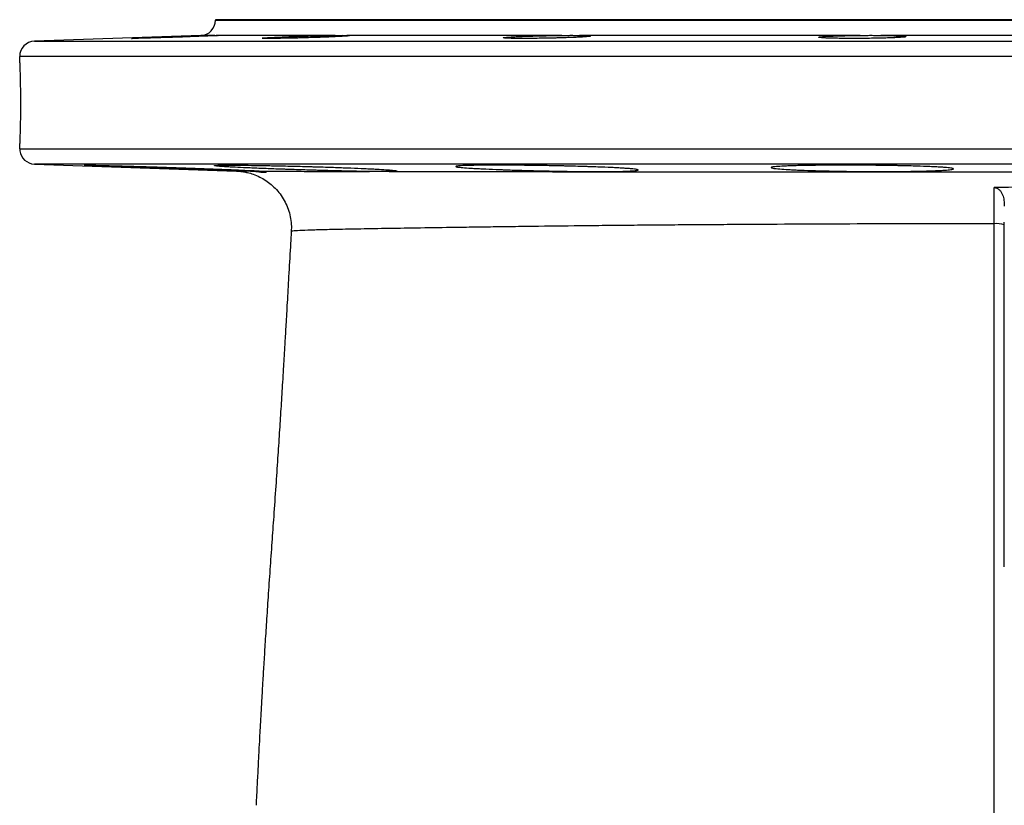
# Model space of a CAD drawing. Header units: millimetres. Extents: x 1108 to 5030, y 1860 to 4202.
# Tile 13 of 16: x 3913 to 4431, y 3789 to 4202. Entities that reach past the tile are written whole.
import ezdxf

# ---------------------------------------------------------------- set-up
doc = ezdxf.new("R2010")
doc.units = ezdxf.units.MM
doc.header["$LTSCALE"] = 2

msp = doc.modelspace()

# ---------------------------------------------------------------- linework, layer by layer
at = {"color": 7, "linetype": 'Continuous', "lineweight": 25}
for p, q in [((4015.92, 4201.98), (4015.92, 4201.7)), ((4875.92, 4201.98), (4015.92, 4201.98)), ((4008.2, 4193.71), (3920.65, 4190.65)), ((4017.7, 4193.72), (4017.74, 4193.71)), ((4078.91, 4193.71), (4017.74, 4193.71)), ((4198.13, 4193.71), (4085.1, 4193.71)), ((4355.07, 4193.71), (4207.39, 4193.71)), ((4525.85, 4193.71), (4366, 4193.71)), ((3912.98, 4134.11), (3913, 4133.07)), ((3920.65, 4126.11), (4027.07, 4122.4)), ((4027.04, 4122.4), (4027.07, 4122.4))]:
    msp.add_line(p, q, dxfattribs=at)
at = {"color": 8, "linetype": 'Continuous', "lineweight": 25}
for p, q in [((4015.92, 4201.7), (4875.92, 4201.7)), ((3920.65, 4190.65), (4971.2, 4190.65)), ((4015.56, 4193.71), (4008.2, 4193.71)), ((4978.92, 4182.66), (3912.94, 4182.66)), ((3912.98, 4134.11), (4978.92, 4134.11)), ((4971.2, 4126.11), (3920.65, 4126.11))]:
    msp.add_line(p, q, dxfattribs=at)
at = {"color": 7, "linetype": 'Continuous', "lineweight": 25}
for centre, radius, start, end in [((4007.92, 4201.7), 8, 272, 0), ((3920.92, 4182.66), 8, 92, 180.0008), ((3920.92, 4134.11), 8, 187.4341, 268), ((4426.88, 4080.28), 14.51, 73.8163, 95.0282)]:
    msp.add_arc(centre, radius, start, end, dxfattribs=at)
for points, knots in [([(4017.74, 4193.71), (4017.67, 4193.7), (4017.48, 4193.68), (4017, 4193.65), (4016.82, 4193.64), (4016.38, 4193.61), (4016.13, 4193.6), (4015.29, 4193.55), (4014.63, 4193.52), (4013.47, 4193.47), (4013.06, 4193.45), (4012.18, 4193.41), (4011.71, 4193.39), (4010.26, 4193.33), (4009.21, 4193.29), (4007.52, 4193.22), (4006.93, 4193.2), (4005.72, 4193.15), (4005.1, 4193.13), (4003.22, 4193.05), (4001.92, 4193.01), (3999.24, 4192.91), (3997.84, 4192.86), (3995.08, 4192.77), (3993.7, 4192.72), (3991.63, 4192.65), (3990.93, 4192.63), (3989.57, 4192.58), (3988.89, 4192.56), (3986.91, 4192.5), (3985.62, 4192.46), (3983.75, 4192.4), (3983.14, 4192.39), (3981.96, 4192.35), (3981.4, 4192.34), (3979.75, 4192.29), (3978.72, 4192.26), (3976.83, 4192.21), (3976, 4192.19), (3974.9, 4192.17), (3974.56, 4192.16), (3973.93, 4192.15), (3973.64, 4192.14), (3972.87, 4192.13), (3972.48, 4192.13), (3972.07, 4192.13), (3971.97, 4192.13), (3971.82, 4192.13), (3971.78, 4192.14), (3971.75, 4192.15), (3971.85, 4192.16), (3972.19, 4192.19), (3972.34, 4192.19), (3972.69, 4192.22), (3972.9, 4192.23), (3973.61, 4192.26), (3974.19, 4192.29), (3975.59, 4192.35), (3976.4, 4192.39), (3978.21, 4192.46), (3979.2, 4192.5), (3980.82, 4192.56), (3981.38, 4192.58), (3982.54, 4192.63), (3983.13, 4192.65), (3984.95, 4192.72), (3986.22, 4192.76), (3988.21, 4192.84), (3988.88, 4192.86), (3990.24, 4192.91), (3990.92, 4192.93), (3992.97, 4193.01), (3994.35, 4193.05), (3996.45, 4193.13), (3997.14, 4193.15), (3998.52, 4193.2), (3999.2, 4193.22), (4001.22, 4193.29), (4002.54, 4193.33), (4005.11, 4193.41), (4006.33, 4193.45), (4008.06, 4193.5), (4008.62, 4193.52), (4009.7, 4193.55), (4010.23, 4193.57), (4011.73, 4193.61), (4012.64, 4193.64), (4013.85, 4193.67), (4014.23, 4193.68), (4014.93, 4193.7), (4015.26, 4193.7), (4015.56, 4193.71)], [0, 0, 0, 0, 0.03125, 0.03125, 0.046875, 0.046875, 0.0625, 0.0625, 0.09375, 0.09375, 0.109375, 0.109375, 0.125, 0.125, 0.15625, 0.15625, 0.171875, 0.171875, 0.1875, 0.1875, 0.21875, 0.21875, 0.25, 0.25, 0.28125, 0.28125, 0.296875, 0.296875, 0.3125, 0.3125, 0.34375, 0.34375, 0.359375, 0.359375, 0.375, 0.375, 0.40625, 0.40625, 0.4375, 0.4375, 0.453125, 0.453125, 0.46875, 0.46875, 0.5, 0.5, 0.515625, 0.515625, 0.53125, 0.53125, 0.5625, 0.5625, 0.578125, 0.578125, 0.59375, 0.59375, 0.625, 0.625, 0.65625, 0.65625, 0.6875, 0.6875, 0.703125, 0.703125, 0.71875, 0.71875, 0.75, 0.75, 0.765625, 0.765625, 0.78125, 0.78125, 0.8125, 0.8125, 0.828125, 0.828125, 0.84375, 0.84375, 0.875, 0.875, 0.90625, 0.90625, 0.921875, 0.921875, 0.9375, 0.9375, 0.96875, 0.96875, 0.984375, 0.984375, 1, 1, 1, 1]), ([(4015.56, 4193.71), (4016.12, 4193.72), (4016.56, 4193.75), (4017.25, 4193.77), (4017.5, 4193.77), (4017.63, 4193.76)], [0, 0, 0, 0, 0.5, 0.5, 1, 1, 1, 1]), ([(4085.1, 4193.71), (4085.57, 4193.7), (4085.92, 4193.68), (4086.26, 4193.65), (4086.34, 4193.64), (4086.44, 4193.61), (4086.46, 4193.6), (4086.42, 4193.55), (4086.27, 4193.52), (4085.86, 4193.47), (4085.69, 4193.45), (4085.3, 4193.41), (4085.06, 4193.39), (4084.29, 4193.33), (4083.66, 4193.29), (4082.56, 4193.22), (4082.16, 4193.2), (4081.32, 4193.15), (4080.87, 4193.13), (4079.46, 4193.05), (4078.44, 4193.01), (4076.23, 4192.91), (4075.03, 4192.86), (4072.56, 4192.77), (4071.28, 4192.72), (4069.28, 4192.65), (4068.59, 4192.63), (4067.23, 4192.58), (4066.54, 4192.56), (4064.48, 4192.5), (4063.1, 4192.46), (4061.01, 4192.4), (4060.31, 4192.39), (4058.94, 4192.35), (4058.27, 4192.34), (4056.26, 4192.29), (4054.96, 4192.26), (4052.42, 4192.21), (4051.22, 4192.19), (4049.54, 4192.17), (4048.99, 4192.16), (4047.94, 4192.15), (4047.43, 4192.14), (4045.97, 4192.13), (4045.1, 4192.13), (4043.95, 4192.13), (4043.59, 4192.13), (4042.92, 4192.13), (4042.61, 4192.14), (4041.78, 4192.15), (4041.35, 4192.16), (4040.88, 4192.19), (4040.76, 4192.19), (4040.57, 4192.22), (4040.5, 4192.23), (4040.41, 4192.26), (4040.47, 4192.29), (4040.84, 4192.35), (4041.16, 4192.39), (4042.02, 4192.46), (4042.57, 4192.5), (4043.56, 4192.56), (4043.92, 4192.58), (4044.7, 4192.63), (4045.11, 4192.65), (4046.41, 4192.72), (4047.37, 4192.76), (4048.95, 4192.84), (4049.5, 4192.86), (4050.63, 4192.91), (4051.21, 4192.93), (4053, 4193.01), (4054.25, 4193.05), (4056.22, 4193.13), (4056.89, 4193.15), (4058.23, 4193.2), (4058.91, 4193.22), (4060.95, 4193.29), (4062.33, 4193.33), (4065.13, 4193.41), (4066.51, 4193.45), (4068.54, 4193.5), (4069.21, 4193.52), (4070.55, 4193.55), (4071.21, 4193.57), (4073.16, 4193.61), (4074.4, 4193.64), (4076.16, 4193.67), (4076.73, 4193.68), (4077.85, 4193.7), (4078.39, 4193.7), (4078.91, 4193.71)], [0, 0, 0, 0, 0.03125, 0.03125, 0.046875, 0.046875, 0.0625, 0.0625, 0.09375, 0.09375, 0.109375, 0.109375, 0.125, 0.125, 0.15625, 0.15625, 0.171875, 0.171875, 0.1875, 0.1875, 0.21875, 0.21875, 0.25, 0.25, 0.28125, 0.28125, 0.296875, 0.296875, 0.3125, 0.3125, 0.34375, 0.34375, 0.359375, 0.359375, 0.375, 0.375, 0.40625, 0.40625, 0.4375, 0.4375, 0.453125, 0.453125, 0.46875, 0.46875, 0.5, 0.5, 0.515625, 0.515625, 0.53125, 0.53125, 0.5625, 0.5625, 0.578125, 0.578125, 0.59375, 0.59375, 0.625, 0.625, 0.65625, 0.65625, 0.6875, 0.6875, 0.703125, 0.703125, 0.71875, 0.71875, 0.75, 0.75, 0.765625, 0.765625, 0.78125, 0.78125, 0.8125, 0.8125, 0.828125, 0.828125, 0.84375, 0.84375, 0.875, 0.875, 0.90625, 0.90625, 0.921875, 0.921875, 0.9375, 0.9375, 0.96875, 0.96875, 0.984375, 0.984375, 1, 1, 1, 1]), ([(4078.91, 4193.71), (4079.61, 4193.72), (4080.26, 4193.73), (4081.48, 4193.76), (4082.04, 4193.77), (4083.08, 4193.77), (4083.56, 4193.76), (4084.41, 4193.73), (4084.78, 4193.72), (4085.1, 4193.71)], [0, 0, 0, 0, 0.25, 0.25, 0.5, 0.5, 0.75, 0.75, 1, 1, 1, 1]), ([(4207.39, 4193.71), (4208.34, 4193.7), (4209.17, 4193.68), (4210.26, 4193.65), (4210.6, 4193.64), (4211.22, 4193.61), (4211.51, 4193.6), (4212.28, 4193.55), (4212.66, 4193.52), (4213.06, 4193.47), (4213.17, 4193.45), (4213.31, 4193.41), (4213.35, 4193.39), (4213.38, 4193.33), (4213.27, 4193.29), (4212.92, 4193.22), (4212.78, 4193.2), (4212.42, 4193.15), (4212.21, 4193.13), (4211.5, 4193.05), (4210.91, 4193.01), (4209.51, 4192.91), (4208.69, 4192.86), (4206.88, 4192.77), (4205.89, 4192.72), (4204.26, 4192.65), (4203.7, 4192.63), (4202.54, 4192.58), (4201.94, 4192.56), (4200.12, 4192.5), (4198.85, 4192.46), (4196.87, 4192.4), (4196.19, 4192.39), (4194.83, 4192.35), (4194.15, 4192.34), (4192.1, 4192.29), (4190.72, 4192.26), (4187.92, 4192.21), (4186.54, 4192.19), (4184.52, 4192.17), (4183.86, 4192.16), (4182.54, 4192.15), (4181.88, 4192.14), (4179.96, 4192.13), (4178.74, 4192.13), (4177.02, 4192.13), (4176.46, 4192.13), (4175.38, 4192.13), (4174.85, 4192.14), (4173.35, 4192.15), (4172.45, 4192.16), (4171.24, 4192.19), (4170.86, 4192.19), (4170.16, 4192.22), (4169.83, 4192.23), (4168.95, 4192.26), (4168.48, 4192.29), (4167.77, 4192.35), (4167.54, 4192.39), (4167.32, 4192.46), (4167.34, 4192.5), (4167.56, 4192.56), (4167.66, 4192.58), (4167.93, 4192.63), (4168.1, 4192.65), (4168.68, 4192.72), (4169.19, 4192.76), (4170.13, 4192.84), (4170.47, 4192.86), (4171.21, 4192.91), (4171.6, 4192.93), (4172.85, 4193.01), (4173.78, 4193.05), (4175.33, 4193.13), (4175.86, 4193.15), (4176.96, 4193.2), (4177.53, 4193.22), (4179.29, 4193.29), (4180.52, 4193.33), (4183.12, 4193.41), (4184.45, 4193.45), (4186.48, 4193.5), (4187.16, 4193.52), (4188.55, 4193.55), (4189.25, 4193.57), (4191.34, 4193.61), (4192.72, 4193.64), (4194.77, 4193.67), (4195.44, 4193.68), (4196.8, 4193.7), (4197.47, 4193.7), (4198.13, 4193.71)], [0, 0, 0, 0, 0.03125, 0.03125, 0.046875, 0.046875, 0.0625, 0.0625, 0.09375, 0.09375, 0.109375, 0.109375, 0.125, 0.125, 0.15625, 0.15625, 0.171875, 0.171875, 0.1875, 0.1875, 0.21875, 0.21875, 0.25, 0.25, 0.28125, 0.28125, 0.296875, 0.296875, 0.3125, 0.3125, 0.34375, 0.34375, 0.359375, 0.359375, 0.375, 0.375, 0.40625, 0.40625, 0.4375, 0.4375, 0.453125, 0.453125, 0.46875, 0.46875, 0.5, 0.5, 0.515625, 0.515625, 0.53125, 0.53125, 0.5625, 0.5625, 0.578125, 0.578125, 0.59375, 0.59375, 0.625, 0.625, 0.65625, 0.65625, 0.6875, 0.6875, 0.703125, 0.703125, 0.71875, 0.71875, 0.75, 0.75, 0.765625, 0.765625, 0.78125, 0.78125, 0.8125, 0.8125, 0.828125, 0.828125, 0.84375, 0.84375, 0.875, 0.875, 0.90625, 0.90625, 0.921875, 0.921875, 0.9375, 0.9375, 0.96875, 0.96875, 0.984375, 0.984375, 1, 1, 1, 1]), ([(4198.13, 4193.71), (4199.02, 4193.72), (4199.88, 4193.73), (4201.54, 4193.76), (4202.35, 4193.77), (4203.9, 4193.77), (4204.65, 4193.76), (4206.08, 4193.73), (4206.76, 4193.72), (4207.39, 4193.71)], [0, 0, 0, 0, 0.25, 0.25, 0.5, 0.5, 0.75, 0.75, 1, 1, 1, 1]), ([(4366, 4193.71), (4367.27, 4193.7), (4368.46, 4193.68), (4370.15, 4193.65), (4370.69, 4193.64), (4371.74, 4193.61), (4372.25, 4193.6), (4373.71, 4193.55), (4374.57, 4193.52), (4375.72, 4193.47), (4376.08, 4193.45), (4376.74, 4193.41), (4377.05, 4193.39), (4377.87, 4193.33), (4378.3, 4193.29), (4378.76, 4193.22), (4378.88, 4193.2), (4379.07, 4193.15), (4379.13, 4193.13), (4379.22, 4193.05), (4379.16, 4193.01), (4378.78, 4192.91), (4378.46, 4192.86), (4377.59, 4192.77), (4377.04, 4192.72), (4376.04, 4192.65), (4375.68, 4192.63), (4374.9, 4192.58), (4374.49, 4192.56), (4373.19, 4192.5), (4372.23, 4192.46), (4370.64, 4192.4), (4370.08, 4192.39), (4368.95, 4192.35), (4368.37, 4192.34), (4366.58, 4192.29), (4365.33, 4192.26), (4362.69, 4192.21), (4361.35, 4192.19), (4359.31, 4192.17), (4358.62, 4192.16), (4357.23, 4192.15), (4356.53, 4192.14), (4354.44, 4192.13), (4353.06, 4192.13), (4351.03, 4192.13), (4350.35, 4192.13), (4349.02, 4192.13), (4348.35, 4192.14), (4346.41, 4192.15), (4345.18, 4192.16), (4343.42, 4192.19), (4342.85, 4192.19), (4341.73, 4192.22), (4341.19, 4192.23), (4339.66, 4192.26), (4338.72, 4192.29), (4337.04, 4192.35), (4336.29, 4192.39), (4335.04, 4192.46), (4334.53, 4192.5), (4333.94, 4192.56), (4333.77, 4192.58), (4333.49, 4192.63), (4333.39, 4192.65), (4333.17, 4192.72), (4333.14, 4192.76), (4333.3, 4192.84), (4333.38, 4192.86), (4333.61, 4192.91), (4333.75, 4192.93), (4334.27, 4193.01), (4334.74, 4193.05), (4335.63, 4193.13), (4335.95, 4193.15), (4336.65, 4193.2), (4337.02, 4193.22), (4338.22, 4193.29), (4339.12, 4193.33), (4341.12, 4193.41), (4342.2, 4193.45), (4343.92, 4193.5), (4344.51, 4193.52), (4345.73, 4193.55), (4346.36, 4193.57), (4348.28, 4193.61), (4349.59, 4193.64), (4351.61, 4193.67), (4352.29, 4193.68), (4353.67, 4193.7), (4354.37, 4193.7), (4355.07, 4193.71)], [0, 0, 0, 0, 0.03125, 0.03125, 0.046875, 0.046875, 0.0625, 0.0625, 0.09375, 0.09375, 0.109375, 0.109375, 0.125, 0.125, 0.15625, 0.15625, 0.171875, 0.171875, 0.1875, 0.1875, 0.21875, 0.21875, 0.25, 0.25, 0.28125, 0.28125, 0.296875, 0.296875, 0.3125, 0.3125, 0.34375, 0.34375, 0.359375, 0.359375, 0.375, 0.375, 0.40625, 0.40625, 0.4375, 0.4375, 0.453125, 0.453125, 0.46875, 0.46875, 0.5, 0.5, 0.515625, 0.515625, 0.53125, 0.53125, 0.5625, 0.5625, 0.578125, 0.578125, 0.59375, 0.59375, 0.625, 0.625, 0.65625, 0.65625, 0.6875, 0.6875, 0.703125, 0.703125, 0.71875, 0.71875, 0.75, 0.75, 0.765625, 0.765625, 0.78125, 0.78125, 0.8125, 0.8125, 0.828125, 0.828125, 0.84375, 0.84375, 0.875, 0.875, 0.90625, 0.90625, 0.921875, 0.921875, 0.9375, 0.9375, 0.96875, 0.96875, 0.984375, 0.984375, 1, 1, 1, 1]), ([(4355.07, 4193.71), (4356.01, 4193.72), (4356.95, 4193.73), (4358.81, 4193.76), (4359.73, 4193.77), (4361.57, 4193.77), (4362.48, 4193.76), (4364.27, 4193.73), (4365.15, 4193.72), (4366, 4193.71)], [0, 0, 0, 0, 0.25, 0.25, 0.5, 0.5, 0.75, 0.75, 1, 1, 1, 1]), ([(3912.98, 4134.11), (3913, 4134.53), (3913.02, 4135.05), (3913.07, 4136.31), (3913.1, 4137.04), (3913.16, 4138.71), (3913.2, 4139.63), (3913.26, 4141.63), (3913.29, 4142.71), (3913.36, 4145.03), (3913.38, 4146.25), (3913.43, 4148.77), (3913.45, 4150.08), (3913.49, 4152.8), (3913.5, 4154.17), (3913.51, 4156.94), (3913.51, 4158.33), (3913.5, 4161.13), (3913.49, 4162.52), (3913.46, 4165.22), (3913.44, 4166.54), (3913.41, 4168.48), (3913.4, 4169.11), (3913.37, 4170.34), (3913.35, 4170.94), (3913.31, 4172.69), (3913.28, 4173.8), (3913.23, 4175.35), (3913.21, 4175.85), (3913.18, 4176.8), (3913.16, 4177.25), (3913.12, 4178.53), (3913.09, 4179.3), (3913.04, 4180.3), (3913.03, 4180.61), (3913.01, 4181.17), (3913, 4181.42), (3912.97, 4182.09), (3912.95, 4182.43), (3912.94, 4182.66)], [0, 0, 0, 0, 0.0625, 0.0625, 0.125, 0.125, 0.1875, 0.1875, 0.25, 0.25, 0.3125, 0.3125, 0.375, 0.375, 0.4375, 0.4375, 0.5, 0.5, 0.5625, 0.5625, 0.625, 0.625, 0.65625, 0.65625, 0.6875, 0.6875, 0.75, 0.75, 0.78125, 0.78125, 0.8125, 0.8125, 0.875, 0.875, 0.90625, 0.90625, 0.9375, 0.9375, 1, 1, 1, 1]), ([(4032.28, 4122.36), (4031.44, 4122.39), (4030.55, 4122.41), (4028.69, 4122.47), (4027.72, 4122.5), (4024.71, 4122.59), (4022.57, 4122.66), (4019.17, 4122.77), (4018.01, 4122.8), (4015.61, 4122.88), (4014.38, 4122.92), (4010.65, 4123.05), (4008.11, 4123.13), (4004.2, 4123.27), (4002.88, 4123.31), (4000.21, 4123.4), (3998.86, 4123.45), (3994.83, 4123.59), (3992.16, 4123.68), (3988.17, 4123.82), (3986.84, 4123.87), (3984.2, 4123.96), (3982.88, 4124.01), (3979, 4124.15), (3976.5, 4124.24), (3972.88, 4124.37), (3971.69, 4124.41), (3969.36, 4124.5), (3968.22, 4124.54), (3964.92, 4124.66), (3962.87, 4124.74), (3960.02, 4124.85), (3959.11, 4124.89), (3957.36, 4124.96), (3956.52, 4124.99), (3954.17, 4125.09), (3952.8, 4125.14), (3951.04, 4125.22), (3950.51, 4125.25), (3949.53, 4125.29), (3949.09, 4125.31), (3947.95, 4125.37), (3947.42, 4125.41), (3946.94, 4125.45), (3946.84, 4125.46), (3946.75, 4125.48), (3946.76, 4125.49), (3946.96, 4125.5), (3947.31, 4125.51), (3948.18, 4125.51), (3948.52, 4125.5), (3949.32, 4125.5), (3949.78, 4125.49), (3951.3, 4125.47), (3952.51, 4125.44), (3954.62, 4125.4), (3955.37, 4125.38), (3956.97, 4125.35), (3957.82, 4125.32), (3960.49, 4125.26), (3962.42, 4125.21), (3965.54, 4125.13), (3966.61, 4125.1), (3968.84, 4125.04), (3969.99, 4125.01), (3973.51, 4124.91), (3975.94, 4124.83), (3979.71, 4124.72), (3980.99, 4124.68), (3983.59, 4124.6), (3984.92, 4124.56), (3988.9, 4124.43), (3991.56, 4124.35), (3995.57, 4124.22), (3996.91, 4124.17), (3999.59, 4124.08), (4000.94, 4124.03), (4004.93, 4123.89), (4007.53, 4123.8), (4011.33, 4123.66), (4012.58, 4123.61), (4015.05, 4123.52), (4016.28, 4123.47), (4019.84, 4123.33), (4022.08, 4123.24), (4025.25, 4123.11), (4026.27, 4123.07), (4028.25, 4122.99), (4029.21, 4122.94), (4031.95, 4122.82), (4033.58, 4122.75), (4035.76, 4122.64), (4036.45, 4122.61), (4037.72, 4122.54), (4038.31, 4122.51), (4039.91, 4122.42), (4040.76, 4122.37), (4041.39, 4122.33)], [0, 0, 0, 0, 0.015625, 0.015625, 0.03125, 0.03125, 0.0625, 0.0625, 0.078125, 0.078125, 0.09375, 0.09375, 0.125, 0.125, 0.140625, 0.140625, 0.15625, 0.15625, 0.1875, 0.1875, 0.203125, 0.203125, 0.21875, 0.21875, 0.25, 0.25, 0.265625, 0.265625, 0.28125, 0.28125, 0.3125, 0.3125, 0.328125, 0.328125, 0.34375, 0.34375, 0.375, 0.375, 0.390625, 0.390625, 0.40625, 0.40625, 0.4375, 0.4375, 0.453125, 0.453125, 0.46875, 0.46875, 0.5, 0.5, 0.515625, 0.515625, 0.53125, 0.53125, 0.5625, 0.5625, 0.578125, 0.578125, 0.59375, 0.59375, 0.625, 0.625, 0.640625, 0.640625, 0.65625, 0.65625, 0.6875, 0.6875, 0.703125, 0.703125, 0.71875, 0.71875, 0.75, 0.75, 0.765625, 0.765625, 0.78125, 0.78125, 0.8125, 0.8125, 0.828125, 0.828125, 0.84375, 0.84375, 0.875, 0.875, 0.890625, 0.890625, 0.90625, 0.90625, 0.9375, 0.9375, 0.953125, 0.953125, 0.96875, 0.96875, 1, 1, 1, 1]), ([(4096.98, 4122.2), (4094.84, 4122.22), (4092.55, 4122.25), (4088.88, 4122.32), (4087.62, 4122.34), (4085.02, 4122.4), (4083.67, 4122.43), (4079.58, 4122.52), (4076.78, 4122.59), (4072.47, 4122.7), (4071.02, 4122.74), (4068.8, 4122.81), (4068.06, 4122.83), (4066.58, 4122.87), (4065.84, 4122.89), (4062.16, 4123), (4059.22, 4123.1), (4055.57, 4123.22), (4054.84, 4123.24), (4053.39, 4123.29), (4052.66, 4123.32), (4050.5, 4123.39), (4049.08, 4123.44), (4044.91, 4123.6), (4042.23, 4123.7), (4038.37, 4123.85), (4037.11, 4123.91), (4034.68, 4124.01), (4033.52, 4124.06), (4030.15, 4124.21), (4028.09, 4124.31), (4025.28, 4124.45), (4024.39, 4124.5), (4022.75, 4124.59), (4021.23, 4124.68), (4019.94, 4124.76), (4019.06, 4124.82), (4018.79, 4124.84), (4018.26, 4124.88), (4018.02, 4124.9), (4016.87, 4125), (4016.23, 4125.07), (4015.66, 4125.16), (4015.54, 4125.19), (4015.43, 4125.25), (4015.44, 4125.27), (4015.69, 4125.35), (4016.12, 4125.38), (4017.17, 4125.43), (4017.59, 4125.45), (4018.56, 4125.47), (4019.11, 4125.48), (4020.94, 4125.5), (4022.4, 4125.51), (4024.51, 4125.51), (4024.95, 4125.51), (4025.85, 4125.5), (4026.32, 4125.5), (4027.76, 4125.49), (4028.77, 4125.49), (4031.92, 4125.46), (4034.2, 4125.43), (4037.89, 4125.38), (4039.17, 4125.36), (4041.77, 4125.31), (4043.09, 4125.29), (4047.14, 4125.21), (4049.94, 4125.15), (4054.3, 4125.05), (4055.77, 4125.02), (4058.69, 4124.95), (4061.62, 4124.87), (4064.57, 4124.79), (4066.78, 4124.73), (4067.52, 4124.71), (4069, 4124.66), (4069.74, 4124.64), (4073.41, 4124.53), (4076.27, 4124.44), (4080.44, 4124.29), (4081.81, 4124.24), (4084.52, 4124.14), (4085.85, 4124.09), (4089.71, 4123.94), (4092.12, 4123.84), (4095.5, 4123.68), (4096.59, 4123.63), (4098.68, 4123.53), (4099.67, 4123.48), (4102.47, 4123.32), (4104.11, 4123.23), (4105.89, 4123.11), (4106.23, 4123.08), (4106.88, 4123.04), (4107.2, 4123.01), (4108.08, 4122.94), (4108.61, 4122.9), (4109.98, 4122.77), (4110.64, 4122.69), (4111.22, 4122.58), (4111.35, 4122.54), (4111.47, 4122.48), (4111.46, 4122.45), (4111.23, 4122.36), (4110.81, 4122.31), (4109.41, 4122.23), (4108.45, 4122.2), (4107.24, 4122.18)], [0, 0, 0, 0, 0.03125, 0.03125, 0.046875, 0.046875, 0.0625, 0.0625, 0.09375, 0.09375, 0.109375, 0.109375, 0.117187, 0.117187, 0.125, 0.125, 0.15625, 0.15625, 0.164062, 0.164062, 0.171875, 0.171875, 0.1875, 0.1875, 0.21875, 0.21875, 0.234375, 0.234375, 0.25, 0.25, 0.28125, 0.28125, 0.296875, 0.296875, 0.3125, 0.328125, 0.328125, 0.335937, 0.335937, 0.34375, 0.34375, 0.375, 0.375, 0.390625, 0.390625, 0.40625, 0.40625, 0.4375, 0.4375, 0.453125, 0.453125, 0.46875, 0.46875, 0.5, 0.5, 0.507812, 0.507812, 0.515625, 0.515625, 0.53125, 0.53125, 0.5625, 0.5625, 0.578125, 0.578125, 0.59375, 0.59375, 0.625, 0.625, 0.640625, 0.640625, 0.65625, 0.671875, 0.671875, 0.679687, 0.679687, 0.6875, 0.6875, 0.71875, 0.71875, 0.734375, 0.734375, 0.75, 0.75, 0.78125, 0.78125, 0.796875, 0.796875, 0.8125, 0.8125, 0.84375, 0.84375, 0.851563, 0.851563, 0.859375, 0.859375, 0.875, 0.875, 0.90625, 0.90625, 0.921875, 0.921875, 0.9375, 0.9375, 0.96875, 0.96875, 1, 1, 1, 1]), ([(4224.29, 4122.19), (4222.04, 4122.17), (4219.62, 4122.16), (4215.71, 4122.16), (4214.37, 4122.16), (4211.59, 4122.17), (4210.15, 4122.18), (4205.79, 4122.22), (4202.79, 4122.25), (4198.94, 4122.31), (4198.17, 4122.32), (4196.61, 4122.35), (4195.82, 4122.36), (4193.46, 4122.4), (4191.89, 4122.44), (4187.19, 4122.54), (4184.08, 4122.61), (4180.21, 4122.72), (4179.43, 4122.74), (4177.9, 4122.78), (4177.14, 4122.8), (4174.89, 4122.87), (4171.94, 4122.96), (4169.11, 4123.06), (4167.04, 4123.14), (4166.35, 4123.16), (4165, 4123.22), (4164.33, 4123.24), (4161.05, 4123.38), (4158.63, 4123.48), (4155.31, 4123.65), (4154.26, 4123.7), (4152.75, 4123.78), (4152.27, 4123.81), (4151.33, 4123.87), (4150.87, 4123.89), (4148.7, 4124.03), (4147.22, 4124.14), (4145.42, 4124.29), (4144.88, 4124.35), (4143.97, 4124.45), (4143.59, 4124.5), (4142.67, 4124.64), (4142.36, 4124.73), (4142.36, 4124.86), (4142.44, 4124.91), (4142.75, 4124.98), (4142.98, 4125.02), (4143.59, 4125.09), (4143.97, 4125.13), (4144.88, 4125.19), (4145.42, 4125.22), (4147.23, 4125.31), (4148.7, 4125.35), (4151.31, 4125.41), (4152.25, 4125.43), (4154.26, 4125.46), (4155.32, 4125.47), (4158.64, 4125.5), (4161.06, 4125.51), (4164.99, 4125.51), (4166.36, 4125.51), (4169.13, 4125.5), (4170.55, 4125.49), (4173.44, 4125.47), (4174.91, 4125.46), (4177.16, 4125.44), (4177.92, 4125.43), (4179.45, 4125.41), (4180.23, 4125.4), (4184.1, 4125.35), (4187.22, 4125.31), (4191.92, 4125.22), (4193.48, 4125.19), (4195.84, 4125.14), (4196.63, 4125.13), (4198.19, 4125.09), (4198.97, 4125.08), (4202.82, 4124.99), (4205.81, 4124.91), (4209.44, 4124.8), (4210.16, 4124.78), (4211.59, 4124.73), (4212.3, 4124.71), (4214.38, 4124.64), (4215.73, 4124.59), (4219.63, 4124.45), (4222.05, 4124.35), (4225.41, 4124.19), (4226.47, 4124.14), (4228.46, 4124.03), (4229.39, 4123.97), (4231.13, 4123.87), (4231.94, 4123.81), (4233.42, 4123.7), (4234.1, 4123.65), (4235.91, 4123.48), (4236.82, 4123.37), (4237.74, 4123.22), (4237.97, 4123.17), (4238.28, 4123.06), (4238.36, 4123.01), (4238.36, 4122.87), (4238.06, 4122.78), (4237.14, 4122.65), (4236.76, 4122.61), (4235.85, 4122.54), (4235.32, 4122.5), (4234.12, 4122.44), (4233.46, 4122.4), (4231.98, 4122.35), (4231.17, 4122.32), (4228.53, 4122.25), (4226.53, 4122.22), (4224.29, 4122.19)], [0, 0, 0, 0, 0.03125, 0.03125, 0.046875, 0.046875, 0.0625, 0.0625, 0.09375, 0.09375, 0.101562, 0.101562, 0.109375, 0.109375, 0.125, 0.125, 0.15625, 0.15625, 0.164062, 0.164062, 0.171875, 0.171875, 0.1875, 0.203125, 0.203125, 0.210937, 0.210937, 0.21875, 0.21875, 0.25, 0.25, 0.265625, 0.265625, 0.273437, 0.273437, 0.28125, 0.28125, 0.3125, 0.3125, 0.328125, 0.328125, 0.34375, 0.34375, 0.375, 0.375, 0.390625, 0.390625, 0.40625, 0.40625, 0.421875, 0.421875, 0.4375, 0.4375, 0.46875, 0.46875, 0.484375, 0.484375, 0.5, 0.5, 0.53125, 0.53125, 0.546875, 0.546875, 0.5625, 0.5625, 0.578125, 0.578125, 0.585937, 0.585937, 0.59375, 0.59375, 0.625, 0.625, 0.640625, 0.640625, 0.648437, 0.648437, 0.65625, 0.65625, 0.6875, 0.6875, 0.695312, 0.695312, 0.703125, 0.703125, 0.71875, 0.71875, 0.75, 0.75, 0.765625, 0.765625, 0.78125, 0.78125, 0.796875, 0.796875, 0.8125, 0.8125, 0.84375, 0.84375, 0.859375, 0.859375, 0.875, 0.875, 0.90625, 0.90625, 0.921875, 0.921875, 0.9375, 0.9375, 0.953125, 0.953125, 0.96875, 0.96875, 1, 1, 1, 1]), ([(4390.07, 4122.47), (4387.83, 4122.4), (4385.4, 4122.34), (4381.49, 4122.27), (4380.15, 4122.25), (4377.37, 4122.22), (4375.92, 4122.2), (4371.56, 4122.17), (4368.57, 4122.16), (4364.72, 4122.16), (4363.94, 4122.16), (4362.38, 4122.16), (4361.59, 4122.16), (4359.23, 4122.17), (4357.66, 4122.18), (4352.96, 4122.22), (4349.85, 4122.25), (4345.98, 4122.31), (4345.2, 4122.32), (4343.67, 4122.35), (4342.91, 4122.36), (4340.66, 4122.41), (4337.71, 4122.47), (4334.89, 4122.54), (4332.81, 4122.6), (4332.13, 4122.61), (4330.77, 4122.66), (4330.1, 4122.68), (4326.82, 4122.78), (4324.41, 4122.87), (4321.09, 4123.02), (4320.04, 4123.06), (4318.54, 4123.14), (4318.05, 4123.17), (4317.11, 4123.22), (4316.66, 4123.25), (4314.49, 4123.38), (4313.02, 4123.48), (4311.22, 4123.65), (4310.68, 4123.7), (4309.77, 4123.81), (4309.4, 4123.87), (4308.49, 4124.03), (4308.18, 4124.14), (4308.19, 4124.3), (4308.27, 4124.35), (4308.58, 4124.45), (4308.81, 4124.5), (4309.42, 4124.6), (4309.8, 4124.64), (4310.72, 4124.73), (4311.26, 4124.78), (4313.07, 4124.91), (4314.55, 4124.99), (4317.16, 4125.1), (4318.1, 4125.13), (4320.12, 4125.19), (4321.17, 4125.22), (4324.5, 4125.31), (4326.92, 4125.35), (4330.86, 4125.41), (4332.22, 4125.43), (4335, 4125.46), (4337.83, 4125.48), (4340.78, 4125.5), (4343.03, 4125.5), (4343.79, 4125.51), (4345.32, 4125.51), (4346.1, 4125.51), (4349.97, 4125.51), (4353.09, 4125.5), (4357.79, 4125.47), (4359.35, 4125.46), (4361.71, 4125.44), (4362.5, 4125.43), (4364.06, 4125.41), (4364.84, 4125.4), (4368.69, 4125.35), (4371.68, 4125.31), (4375.31, 4125.24), (4376.03, 4125.22), (4377.46, 4125.19), (4378.17, 4125.18), (4380.25, 4125.13), (4381.6, 4125.09), (4385.5, 4124.99), (4387.92, 4124.91), (4391.27, 4124.78), (4392.33, 4124.73), (4394.32, 4124.64), (4395.25, 4124.59), (4396.98, 4124.5), (4397.79, 4124.45), (4399.27, 4124.35), (4399.95, 4124.29), (4401.75, 4124.13), (4402.65, 4124.03), (4403.57, 4123.86), (4403.8, 4123.81), (4404.11, 4123.7), (4404.18, 4123.64), (4404.18, 4123.48), (4403.87, 4123.37), (4402.95, 4123.22), (4402.56, 4123.16), (4401.65, 4123.06), (4401.12, 4123.01), (4399.92, 4122.92), (4399.25, 4122.87), (4397.77, 4122.78), (4396.96, 4122.74), (4394.32, 4122.61), (4392.32, 4122.53), (4390.07, 4122.47)], [0, 0, 0, 0, 0.03125, 0.03125, 0.046875, 0.046875, 0.0625, 0.0625, 0.09375, 0.09375, 0.101563, 0.101563, 0.109375, 0.109375, 0.125, 0.125, 0.15625, 0.15625, 0.164063, 0.164063, 0.171875, 0.171875, 0.1875, 0.203125, 0.203125, 0.210938, 0.210938, 0.21875, 0.21875, 0.25, 0.25, 0.265625, 0.265625, 0.273438, 0.273438, 0.28125, 0.28125, 0.3125, 0.3125, 0.328125, 0.328125, 0.34375, 0.34375, 0.375, 0.375, 0.390625, 0.390625, 0.40625, 0.40625, 0.421875, 0.421875, 0.4375, 0.4375, 0.46875, 0.46875, 0.484375, 0.484375, 0.5, 0.5, 0.53125, 0.53125, 0.546875, 0.546875, 0.5625, 0.578125, 0.578125, 0.585938, 0.585938, 0.59375, 0.59375, 0.625, 0.625, 0.640625, 0.640625, 0.648438, 0.648438, 0.65625, 0.65625, 0.6875, 0.6875, 0.695313, 0.695313, 0.703125, 0.703125, 0.71875, 0.71875, 0.75, 0.75, 0.765625, 0.765625, 0.78125, 0.78125, 0.796875, 0.796875, 0.8125, 0.8125, 0.84375, 0.84375, 0.859375, 0.859375, 0.875, 0.875, 0.90625, 0.90625, 0.921875, 0.921875, 0.9375, 0.9375, 0.953125, 0.953125, 0.96875, 0.96875, 1, 1, 1, 1]), ([(4027.04, 4122.4), (4027.04, 4122.4), (4027.11, 4122.4), (4027.45, 4122.38), (4028.22, 4122.33), (4029.34, 4122.23), (4030.92, 4122.01), (4033.11, 4121.57), (4035.99, 4120.74), (4039.21, 4119.39), (4042.41, 4117.54), (4045.37, 4115.33), (4048.11, 4112.69), (4050.58, 4109.61), (4052.66, 4106.15), (4054.27, 4102.4), (4055.36, 4098.44), (4055.93, 4094.49), (4055.83, 4091.88), (4055.78, 4090.65)], [0, 0, 0, 0, 0.001161, 0.037709, 0.060861, 0.085205, 0.117155, 0.16056, 0.220709, 0.297578, 0.370016, 0.44247, 0.519338, 0.598608, 0.679366, 0.761043, 0.843284, 0.925856, 1, 1, 1, 1]), ([(4042.62, 4121.75), (4042.43, 4121.68), (4042.07, 4121.64), (4041, 4121.66), (4040.3, 4121.71), (4038.99, 4121.84), (4038.51, 4121.89), (4037.47, 4122), (4036.91, 4122.05), (4035.12, 4122.22), (4033.78, 4122.32), (4032.28, 4122.36)], [0, 0, 0, 0, 0.25, 0.25, 0.5, 0.5, 0.625, 0.625, 0.75, 0.75, 1, 1, 1, 1]), ([(4041.39, 4122.33), (4042.87, 4122.33), (4044.46, 4122.32), (4047.01, 4122.31), (4047.89, 4122.31), (4049.71, 4122.31), (4050.65, 4122.3), (4055.46, 4122.29), (4059.72, 4122.28), (4069.05, 4122.25), (4074.11, 4122.24), (4082.28, 4122.22), (4085.11, 4122.22), (4089.48, 4122.21), (4090.95, 4122.21), (4093.93, 4122.2), (4095.44, 4122.2), (4096.98, 4122.2)], [0, 0, 0, 0, 0.125, 0.125, 0.1875, 0.1875, 0.25, 0.25, 0.5, 0.5, 0.75, 0.75, 0.875, 0.875, 0.9375, 0.9375, 1, 1, 1, 1]), ([(4041.39, 4122.33), (4041.92, 4122.25), (4042.74, 4122.12), (4042.64, 4121.96), (4042.61, 4121.91)], [0, 0, 0, 0, 0.654309, 1, 1, 1, 1]), ([(4107.24, 4122.18), (4106, 4122.16), (4104.52, 4122.14), (4101.96, 4122.14), (4101.04, 4122.15), (4099.09, 4122.17), (4098.06, 4122.18), (4096.98, 4122.2)], [0, 0, 0, 0, 0.5, 0.5, 0.75, 0.75, 1, 1, 1, 1]), ([(4107.24, 4122.18), (4109.67, 4122.18), (4112.16, 4122.18), (4117.24, 4122.17), (4119.82, 4122.17), (4127.69, 4122.16), (4133.1, 4122.15), (4149.82, 4122.13), (4161.63, 4122.12), (4180.29, 4122.1), (4186.67, 4122.1), (4199.76, 4122.09), (4206.47, 4122.08), (4216.8, 4122.07), (4220.3, 4122.07), (4227.33, 4122.06), (4230.87, 4122.06), (4241.56, 4122.05), (4248.78, 4122.04), (4259.77, 4122.03), (4263.45, 4122.03), (4270.87, 4122.02), (4274.61, 4122.02), (4285.89, 4122.01), (4293.5, 4122), (4308.89, 4121.99), (4316.67, 4121.98), (4328.48, 4121.98), (4332.44, 4121.97), (4340.41, 4121.97), (4344.41, 4121.97), (4364.54, 4121.96), (4380.76, 4121.95), (4405.29, 4121.94), (4413.5, 4121.94), (4425.85, 4121.94), (4429.99, 4121.94), (4438.24, 4121.94), (4442.35, 4121.94), (4462.9, 4121.94), (4479.21, 4121.94), (4511.59, 4121.95), (4527.66, 4121.96), (4551.58, 4121.97), (4559.53, 4121.97), (4571.39, 4121.98), (4575.35, 4121.98), (4583.19, 4121.99), (4587.09, 4121.99), (4598.69, 4122), (4606.32, 4122.01), (4617.6, 4122.02), (4621.34, 4122.02), (4628.75, 4122.03), (4632.42, 4122.03), (4650.64, 4122.05), (4664.77, 4122.06), (4685.27, 4122.08), (4691.98, 4122.09), (4701.88, 4122.09), (4705.15, 4122.1), (4711.6, 4122.1), (4714.77, 4122.11), (4730.44, 4122.12), (4742.26, 4122.13), (4764.49, 4122.16), (4774.91, 4122.17), (4784.61, 4122.18)], [0, 0, 0, 0, 0.015625, 0.015625, 0.03125, 0.03125, 0.0625, 0.0625, 0.125, 0.125, 0.15625, 0.15625, 0.1875, 0.1875, 0.203125, 0.203125, 0.21875, 0.21875, 0.25, 0.25, 0.265625, 0.265625, 0.28125, 0.28125, 0.3125, 0.3125, 0.34375, 0.34375, 0.359375, 0.359375, 0.375, 0.375, 0.4375, 0.4375, 0.46875, 0.46875, 0.484375, 0.484375, 0.5, 0.5, 0.5625, 0.5625, 0.625, 0.625, 0.65625, 0.65625, 0.671875, 0.671875, 0.6875, 0.6875, 0.71875, 0.71875, 0.734375, 0.734375, 0.75, 0.75, 0.8125, 0.8125, 0.84375, 0.84375, 0.859375, 0.859375, 0.875, 0.875, 0.9375, 0.9375, 1, 1, 1, 1]), ([(4425.61, 4094.74), (4425.61, 4096.55), (4425.6, 4098.31), (4425.6, 4100.89), (4425.59, 4101.74), (4425.59, 4103.42), (4425.58, 4104.25), (4425.57, 4106.69), (4425.56, 4108.22), (4425.55, 4110.38), (4425.54, 4111.08), (4425.53, 4112.44), (4425.52, 4113.09), (4425.52, 4113.71)], [0, 0, 0, 0, 0.25, 0.25, 0.375, 0.375, 0.5, 0.5, 0.75, 0.75, 0.875, 0.875, 1, 1, 1, 1]), ([(4425.52, 4113.71), (4425.78, 4113.71), (4426.04, 4113.69), (4426.54, 4113.58), (4426.79, 4113.5), (4427.27, 4113.3), (4427.49, 4113.17), (4427.92, 4112.89), (4428.13, 4112.72), (4428.7, 4112.19), (4429.02, 4111.79), (4429.58, 4110.91), (4429.81, 4110.45), (4430.19, 4109.5), (4430.34, 4109.01), (4430.58, 4108), (4430.67, 4107.5), (4430.88, 4105.98), (4430.92, 4104.96), (4430.92, 4103.93)], [0, 0, 0, 0, 0.0625, 0.0625, 0.125, 0.125, 0.1875, 0.1875, 0.25, 0.25, 0.375, 0.375, 0.5, 0.5, 0.625, 0.625, 0.75, 0.75, 1, 1, 1, 1]), ([(4425.48, 3563.48), (4425.49, 3582.41), (4425.49, 3601.97), (4425.5, 3632.21), (4425.51, 3642.45), (4425.51, 3658.03), (4425.51, 3663.27), (4425.52, 3673.8), (4425.52, 3679.09), (4425.53, 3705.67), (4425.53, 3727.34), (4425.55, 3771.28), (4425.56, 3793.55), (4425.57, 3827.27), (4425.57, 3838.56), (4425.57, 3861.23), (4425.58, 3872.6), (4425.58, 3895.43), (4425.58, 3906.88), (4425.59, 3929.89), (4425.59, 3941.43), (4425.59, 3976.19), (4425.6, 3999.54), (4425.6, 4029.05), (4425.6, 4034.97), (4425.6, 4046.84), (4425.6, 4052.79), (4425.6, 4070.69), (4425.61, 4082.69), (4425.61, 4094.74)], [0, 0, 0, 0, 0.125, 0.125, 0.1875, 0.1875, 0.21875, 0.21875, 0.25, 0.25, 0.375, 0.375, 0.5, 0.5, 0.5625, 0.5625, 0.625, 0.625, 0.6875, 0.6875, 0.75, 0.75, 0.875, 0.875, 0.90625, 0.90625, 0.9375, 0.9375, 1, 1, 1, 1]), ([(4430.92, 3914.28), (4430.92, 3943.63), (4430.92, 3973.52), (4430.92, 4018.88), (4430.92, 4034.11), (4430.92, 4064.72), (4430.92, 4080.11), (4430.92, 4095.52)], [0, 0, 0, 0, 0.1393842, 0.1393842, 0.2090763, 0.2090763, 0.2787684, 0.2787684, 0.2787684, 0.2787684]), ([(4055.81, 4090.66), (4055.65, 4087.97), (4055.18, 4080.02), (4054.46, 4067.54), (4053.67, 4053.88), (4053, 4042.28), (4052.44, 4032.57), (4051.95, 4024.26), (4051.51, 4016.83), (4050.97, 4007.86), (4050.31, 3997.16), (4049.49, 3984.33), (4048.6, 3970.82), (4047.6, 3956.15), (4046.58, 3941.44), (4045.56, 3926.84), (4044.57, 3912.72), (4043.61, 3898.81), (4042.74, 3885.72), (4041.98, 3873.86), (4041.32, 3863.23), (4040.85, 3855.31), (4040.52, 3849.71), (4040.31, 3846.09), (4040.11, 3842.66), (4039.92, 3839.42), (4039.75, 3836.36), (4039.57, 3833.15), (4039.35, 3829.16), (4039.06, 3823.84), (4038.7, 3817.01), (4038.28, 3808.84), (4037.79, 3799.35), (4037.45, 3792.62), (4037.27, 3789.01)], [0, 0, 0, 0, 0.021476, 0.063674, 0.100564, 0.132151, 0.158474, 0.180545, 0.201248, 0.220785, 0.256666, 0.293762, 0.334387, 0.379943, 0.431168, 0.476206, 0.52476, 0.574438, 0.620381, 0.662454, 0.700774, 0.735451, 0.74961, 0.763182, 0.776174, 0.788591, 0.800437, 0.811762, 0.826134, 0.848063, 0.876396, 0.911144, 0.952333, 1, 1, 1, 1])]:
    msp.add_open_spline(points, degree=3, knots=knots, dxfattribs=at)
at = {"color": 8, "linetype": 'Continuous', "lineweight": 25}
for points, knots in [([(4027.07, 4122.4), (4027.31, 4122.4), (4027.83, 4122.39), (4030.74, 4122.37), (4032.28, 4122.36)], [0, 0, 0, 0, 0.469111, 1, 1, 1, 1]), ([(4425.61, 4094.74), (4419.58, 4094.74), (4407.51, 4094.72), (4389.44, 4094.69), (4371.43, 4094.65), (4349.1, 4094.58), (4322.66, 4094.47), (4297.49, 4094.33), (4277.66, 4094.19), (4262.93, 4094.09), (4248.48, 4093.98), (4234.46, 4093.86), (4220.9, 4093.73), (4203.43, 4093.55), (4186.67, 4093.34), (4170.71, 4093.13), (4159.09, 4092.97), (4147.97, 4092.82), (4134.41, 4092.62), (4119.17, 4092.4), (4102.86, 4092.13), (4088.61, 4091.89), (4076.88, 4091.65), (4067.72, 4091.42), (4061, 4091.18), (4057.07, 4090.93), (4055.42, 4090.76), (4055.86, 4090.66), (4055.89, 4090.65)], [0, 0, 0, 0, 0.030902, 0.061866, 0.093022, 0.124241, 0.178583, 0.233265, 0.261158, 0.289106, 0.31722, 0.34539, 0.372962, 0.400587, 0.456177, 0.484577, 0.513029, 0.541642, 0.570308, 0.623006, 0.676001, 0.730004, 0.784398, 0.836517, 0.888988, 0.942581, 0.996562, 1, 1, 1, 1])]:
    msp.add_open_spline(points, degree=3, knots=knots, dxfattribs=at)
at = {"color": 7, "linetype": 'Continuous', "lineweight": 25}
msp.add_open_spline([(4445.92, 4114.28), (4439.13, 4113.93), (4432.32, 4113.73), (4425.52, 4113.71)], degree=3, dxfattribs=at)

doc.saveas('drawing.dxf')
